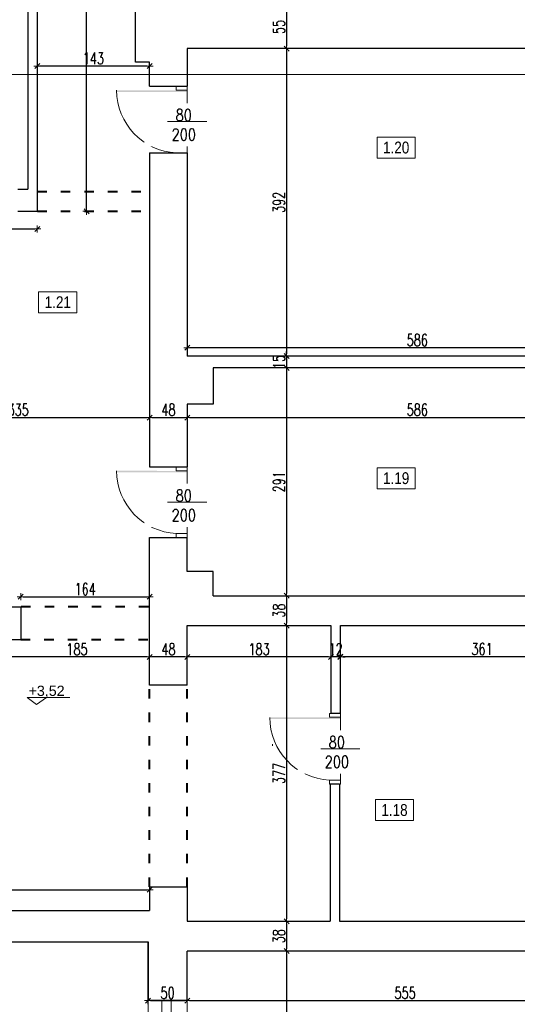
# Model space of a CAD drawing. Header units: millimetres. Extents: x 0 to 111311, y -48878 to -25280.
# Tile 176 of 244: x 97450 to 98084, y -30567 to -29312. Entities that reach past the tile are written whole.
import ezdxf

# ---------------------------------------------------------------- set-up
doc = ezdxf.new("R2010")
doc.units = ezdxf.units.MM
doc.linetypes.add('ACAD_ISO03W100', pattern=[30, 12, -18])
doc.layers.get('Defpoints').update_dxf_attribs({"color": 30})
for name, color, linetype, lineweight in [('J opisy', 7, 'Continuous', 9), ('J stolarka_okna', 144, 'Continuous', 0), ('J wymiary', 1, 'Continuous', 9), ('MM', 6, 'Continuous', 40), ('okna', 5, 'Continuous', 20), ('OPIS', 7, 'Continuous', 5), ('sciany', 252, 'Continuous', 30)]:
    doc.layers.add(name, color=color, linetype=linetype, lineweight=lineweight)
doc.styles.add('ADESK2', font='simplex', dxfattribs={"width": 0.7})
doc.styles.get("Standard").update_dxf_attribs({"font": 'arial.ttf'})
doc.dimstyles.new('1-100', dxfattribs={"dimscale": 1.5, "dimtxt": 10, "dimasz": 2, "dimexe": 1, "dimexo": 1, "dimgap": 1.5, "dimtad": 1, "dimdec": 0, "dimrnd": 0.5, "dimdsep": 46, "dimtxsty": 'ADESK2', "dimblk": 'wymiar', "dimcen": -1, "dimdle": 5, "dimse1": 1, "dimse2": 1, "dimclrd": 256, "dimclre": 256, "dimclrt": 256, "dimadec": 0, "dimazin": 0, "dimtfac": 1, "dimtdec": 0, "dimtix": 1, "dimtmove": 0, "dimatfit": 3, "dimfxl": 20, "dimfxlon": 1, "dimtolj": 1, "dimtzin": 0, "dimarcsym": 0})

# ---------------------------------------------------------------- blocks, each defined once
blk = doc.blocks.new('wymiar')
for p, q in [((1.5, 0), (-1.5, 0)), ((1.06, 1.06), (-1.06, -1.06)), ((0, 1.5), (0, -1.5))]:
    blk.add_line(p, q)
blk = doc.blocks.new('*D2342')
at = {"layer": 'Defpoints', "color": 0, "ltscale": 4}
for p in [(97280.7, -29819.2), (97615.6, -29819.2), (97615.6, -29819.2)]:
    blk.add_point(p, dxfattribs=at)
at = {"layer": 'J wymiary', "lineweight": -2}
blk.add_line((97283.7, -29819.2), (97612.6, -29819.2), dxfattribs=at)
at = {"layer": 'J wymiary', "lineweight": -2, "ltscale": 4, "xscale": 3, "yscale": 3, "zscale": 3, "rotation": 180}
blk.add_blockref('wymiar', (97280.7, -29819.2), dxfattribs=at)
at = {"layer": 'J wymiary', "lineweight": -2, "ltscale": 4, "xscale": 3, "yscale": 3, "zscale": 3}
blk.add_blockref('wymiar', (97615.6, -29819.2), dxfattribs=at)
at = {"layer": 'J wymiary', "ltscale": 4, "insert": (97448.2, -29809.4), "char_height": 15, "attachment_point": 5, "style": 'ADESK2'}
blk.add_mtext('\\A1;335', dxfattribs=at)
blk = doc.blocks.new('*D2343')
at = {"layer": 'Defpoints', "color": 0, "ltscale": 4}
for p in [(97615.6, -29819.2), (97663.6, -29819.2), (97663.6, -29819.2)]:
    blk.add_point(p, dxfattribs=at)
at = {"layer": 'J wymiary', "lineweight": -2}
blk.add_line((97618.6, -29819.2), (97660.6, -29819.2), dxfattribs=at)
at = {"layer": 'J wymiary', "lineweight": -2, "ltscale": 4, "xscale": 3, "yscale": 3, "zscale": 3, "rotation": 180}
blk.add_blockref('wymiar', (97615.6, -29819.2), dxfattribs=at)
at = {"layer": 'J wymiary', "lineweight": -2, "ltscale": 4, "xscale": 3, "yscale": 3, "zscale": 3}
blk.add_blockref('wymiar', (97663.6, -29819.2), dxfattribs=at)
at = {"layer": 'J wymiary', "ltscale": 4, "insert": (97639.6, -29809.4), "char_height": 15, "attachment_point": 5, "style": 'ADESK2'}
blk.add_mtext('\\A1;48', dxfattribs=at)
blk = doc.blocks.new('*D2344')
at = {"layer": 'Defpoints', "color": 0, "ltscale": 4}
for p in [(97663.6, -29819.2), (98249.5, -29819.2), (98249.5, -29819.2)]:
    blk.add_point(p, dxfattribs=at)
at = {"layer": 'J wymiary', "lineweight": -2}
blk.add_line((97666.6, -29819.2), (98246.5, -29819.2), dxfattribs=at)
at = {"layer": 'J wymiary', "lineweight": -2, "ltscale": 4, "xscale": 3, "yscale": 3, "zscale": 3, "rotation": 180}
blk.add_blockref('wymiar', (97663.6, -29819.2), dxfattribs=at)
at = {"layer": 'J wymiary', "lineweight": -2, "ltscale": 4, "xscale": 3, "yscale": 3, "zscale": 3}
blk.add_blockref('wymiar', (98249.5, -29819.2), dxfattribs=at)
at = {"layer": 'J wymiary', "ltscale": 4, "insert": (97956.6, -29809.4), "char_height": 15, "attachment_point": 5, "style": 'ADESK2'}
blk.add_mtext('\\A1;586', dxfattribs=at)
blk = doc.blocks.new('*D2348')
at = {"layer": 'Defpoints', "color": 0, "ltscale": 4}
for p in [(97280.7, -29556.3), (97472.6, -29556.3), (97472.6, -29578.8)]:
    blk.add_point(p, dxfattribs=at)
at = {"layer": 'J wymiary', "lineweight": -2}
blk.add_line((97283.7, -29578.8), (97469.6, -29578.8), dxfattribs=at)
at = {"layer": 'J wymiary', "lineweight": -2, "ltscale": 4, "xscale": 3, "yscale": 3, "zscale": 3, "rotation": 180}
blk.add_blockref('wymiar', (97280.7, -29578.8), dxfattribs=at)
at = {"layer": 'J wymiary', "lineweight": -2, "ltscale": 4, "xscale": 3, "yscale": 3, "zscale": 3}
blk.add_blockref('wymiar', (97472.6, -29578.8), dxfattribs=at)
at = {"layer": 'J wymiary', "ltscale": 4, "insert": (97376.7, -29569.1), "char_height": 15, "attachment_point": 5, "style": 'ADESK2'}
blk.add_mtext('\\A1;192', dxfattribs=at)
blk = doc.blocks.new('*D2349')
at = {"layer": 'Defpoints', "color": 0, "ltscale": 4}
for p in [(97451.5, -30047.6), (97615.6, -30047.6), (97615.6, -30047.6)]:
    blk.add_point(p, dxfattribs=at)
at = {"layer": 'J wymiary', "lineweight": -2}
blk.add_line((97454.5, -30047.6), (97612.6, -30047.6), dxfattribs=at)
at = {"layer": 'J wymiary', "lineweight": -2, "ltscale": 4, "xscale": 3, "yscale": 3, "zscale": 3, "rotation": 180}
blk.add_blockref('wymiar', (97451.5, -30047.6), dxfattribs=at)
at = {"layer": 'J wymiary', "lineweight": -2, "ltscale": 4, "xscale": 3, "yscale": 3, "zscale": 3}
blk.add_blockref('wymiar', (97615.6, -30047.6), dxfattribs=at)
at = {"layer": 'J wymiary', "ltscale": 4, "insert": (97533.6, -30037.9), "char_height": 15, "attachment_point": 5, "style": 'ADESK2'}
blk.add_mtext('\\A1;164', dxfattribs=at)
blk = doc.blocks.new('*D2352')
at = {"layer": 'Defpoints', "color": 0, "ltscale": 4}
for p in [(97663.6, -29730.3), (97663.6, -29730.3), (98249.5, -29730.3)]:
    blk.add_point(p, dxfattribs=at)
at = {"layer": 'J wymiary', "lineweight": -2}
blk.add_line((98246.5, -29730.3), (97666.6, -29730.3), dxfattribs=at)
at = {"layer": 'J wymiary', "lineweight": -2, "ltscale": 4, "xscale": 3, "yscale": 3, "zscale": 3, "rotation": 180}
blk.add_blockref('wymiar', (97663.6, -29730.3), dxfattribs=at)
at = {"layer": 'J wymiary', "lineweight": -2, "ltscale": 4, "xscale": 3, "yscale": 3, "zscale": 3}
blk.add_blockref('wymiar', (98249.5, -29730.3), dxfattribs=at)
at = {"layer": 'J wymiary', "ltscale": 4, "insert": (97956.6, -29720.6), "char_height": 15, "attachment_point": 5, "style": 'ADESK2'}
blk.add_mtext('\\A1;586', dxfattribs=at)
blk = doc.blocks.new('*D2356')
at = {"layer": 'Defpoints', "color": 0, "ltscale": 4}
for p in [(97785.1, -29294), (97785.1, -29349), (97790.1, -29349)]:
    blk.add_point(p, dxfattribs=at)
at = {"layer": 'J wymiary', "lineweight": -2}
blk.add_line((97790.1, -29297), (97790.1, -29346), dxfattribs=at)
at = {"layer": 'J wymiary', "lineweight": -2, "ltscale": 4, "xscale": 3, "yscale": 3, "zscale": 3}
for p, rotation in [((97790.1, -29294), 90), ((97790.1, -29349), 270)]:
    blk.add_blockref('wymiar', p, dxfattribs=dict(at, rotation=rotation))
at = {"layer": 'J wymiary', "ltscale": 4, "insert": (97780.4, -29321.5), "char_height": 15, "attachment_point": 5, "rotation": 90, "style": 'ADESK2'}
blk.add_mtext('\\A1;55', dxfattribs=at)
blk = doc.blocks.new('*D2357')
at = {"layer": 'Defpoints', "color": 0, "ltscale": 4}
for p in [(97790.1, -29349), (97790.1, -29741), (97790.1, -29741)]:
    blk.add_point(p, dxfattribs=at)
at = {"layer": 'J wymiary', "lineweight": -2}
blk.add_line((97790.1, -29352), (97790.1, -29738), dxfattribs=at)
at = {"layer": 'J wymiary', "lineweight": -2, "ltscale": 4, "xscale": 3, "yscale": 3, "zscale": 3}
for p, rotation in [((97790.1, -29349), 90), ((97790.1, -29741), 270)]:
    blk.add_blockref('wymiar', p, dxfattribs=dict(at, rotation=rotation))
at = {"layer": 'J wymiary', "ltscale": 4, "insert": (97780.4, -29545), "char_height": 15, "attachment_point": 5, "rotation": 90, "style": 'ADESK2'}
blk.add_mtext('\\A1;392', dxfattribs=at)
blk = doc.blocks.new('*D2358')
at = {"layer": 'Defpoints', "color": 0, "ltscale": 4}
for p in [(97790.1, -29741), (97790.1, -29756), (97790.1, -29756)]:
    blk.add_point(p, dxfattribs=at)
at = {"layer": 'J wymiary', "lineweight": -2}
for p, q in [((97790.1, -29738), (97790.1, -29735)), ((97790.1, -29741), (97790.1, -29756)), ((97790.1, -29759), (97790.1, -29762))]:
    blk.add_line(p, q, dxfattribs=at)
at = {"layer": 'J wymiary', "lineweight": -2, "ltscale": 4, "xscale": 3, "yscale": 3, "zscale": 3}
for p, rotation in [((97790.1, -29741), 270), ((97790.1, -29756), 90)]:
    blk.add_blockref('wymiar', p, dxfattribs=dict(at, rotation=rotation))
at = {"layer": 'J wymiary', "ltscale": 4, "insert": (97780.4, -29748.5), "char_height": 15, "attachment_point": 5, "rotation": 90, "style": 'ADESK2'}
blk.add_mtext('\\A1;15', dxfattribs=at)
blk = doc.blocks.new('*D2359')
at = {"layer": 'Defpoints', "color": 0, "ltscale": 4}
for p in [(97790.1, -29756), (97790.1, -30046.3), (97790.1, -30046.3)]:
    blk.add_point(p, dxfattribs=at)
at = {"layer": 'J wymiary', "lineweight": -2}
blk.add_line((97790.1, -29759), (97790.1, -30043.3), dxfattribs=at)
at = {"layer": 'J wymiary', "lineweight": -2, "ltscale": 4, "xscale": 3, "yscale": 3, "zscale": 3}
for p, rotation in [((97790.1, -29756), 90), ((97790.1, -30046.3), 270)]:
    blk.add_blockref('wymiar', p, dxfattribs=dict(at, rotation=rotation))
at = {"layer": 'J wymiary', "ltscale": 4, "insert": (97780.4, -29901.1), "char_height": 15, "attachment_point": 5, "rotation": 90, "style": 'ADESK2'}
blk.add_mtext('\\A1;291', dxfattribs=at)
blk = doc.blocks.new('*D2360')
at = {"layer": 'Defpoints', "color": 0, "ltscale": 4}
for p in [(97790.1, -30046.3), (97790.1, -30084.3), (97790.1, -30084.3)]:
    blk.add_point(p, dxfattribs=at)
at = {"layer": 'J wymiary', "lineweight": -2}
blk.add_line((97790.1, -30049.3), (97790.1, -30081.3), dxfattribs=at)
at = {"layer": 'J wymiary', "lineweight": -2, "ltscale": 4, "xscale": 3, "yscale": 3, "zscale": 3}
for p, rotation in [((97790.1, -30046.3), 90), ((97790.1, -30084.3), 270)]:
    blk.add_blockref('wymiar', p, dxfattribs=dict(at, rotation=rotation))
at = {"layer": 'J wymiary', "ltscale": 4, "insert": (97780.4, -30065.3), "char_height": 15, "attachment_point": 5, "rotation": 90, "style": 'ADESK2'}
blk.add_mtext('\\A1;38', dxfattribs=at)
blk = doc.blocks.new('*D2361')
at = {"layer": 'Defpoints', "color": 0, "ltscale": 4}
for p in [(97790.1, -30084.3), (97790.1, -30461.3), (97790.1, -30461.3)]:
    blk.add_point(p, dxfattribs=at)
at = {"layer": 'J wymiary', "lineweight": -2}
blk.add_line((97790.1, -30087.3), (97790.1, -30458.3), dxfattribs=at)
at = {"layer": 'J wymiary', "lineweight": -2, "ltscale": 4, "xscale": 3, "yscale": 3, "zscale": 3}
for p, rotation in [((97790.1, -30084.3), 90), ((97790.1, -30461.3), 270)]:
    blk.add_blockref('wymiar', p, dxfattribs=dict(at, rotation=rotation))
at = {"layer": 'J wymiary', "ltscale": 4, "insert": (97780.4, -30272.8), "char_height": 15, "attachment_point": 5, "rotation": 90, "style": 'ADESK2'}
blk.add_mtext('\\A1;377', dxfattribs=at)
blk = doc.blocks.new('*D2362')
at = {"layer": 'Defpoints', "color": 0, "ltscale": 4}
for p in [(97790.1, -30461.3), (97790.1, -30499.3), (97790.1, -30499.3)]:
    blk.add_point(p, dxfattribs=at)
at = {"layer": 'J wymiary', "lineweight": -2}
blk.add_line((97790.1, -30464.3), (97790.1, -30496.3), dxfattribs=at)
at = {"layer": 'J wymiary', "lineweight": -2, "ltscale": 4, "xscale": 3, "yscale": 3, "zscale": 3}
for p, rotation in [((97790.1, -30461.3), 90), ((97790.1, -30499.3), 270)]:
    blk.add_blockref('wymiar', p, dxfattribs=dict(at, rotation=rotation))
at = {"layer": 'J wymiary', "ltscale": 4, "insert": (97780.4, -30480.3), "char_height": 15, "attachment_point": 5, "rotation": 90, "style": 'ADESK2'}
blk.add_mtext('\\A1;38', dxfattribs=at)
blk = doc.blocks.new('*D2363')
at = {"layer": 'Defpoints', "color": 0, "ltscale": 4}
for p in [(97790.1, -30499.3), (97790.1, -31357.3), (97790.1, -31357.3)]:
    blk.add_point(p, dxfattribs=at)
at = {"layer": 'J wymiary', "lineweight": -2}
blk.add_line((97790.1, -30502.3), (97790.1, -31354.3), dxfattribs=at)
at = {"layer": 'J wymiary', "lineweight": -2, "ltscale": 4, "xscale": 3, "yscale": 3, "zscale": 3}
for p, rotation in [((97790.1, -30499.3), 90), ((97790.1, -31357.3), 270)]:
    blk.add_blockref('wymiar', p, dxfattribs=dict(at, rotation=rotation))
at = {"layer": 'J wymiary', "ltscale": 4, "insert": (97780.4, -30928.3), "char_height": 15, "attachment_point": 5, "rotation": 90, "style": 'ADESK2'}
blk.add_mtext('\\A1;858', dxfattribs=at)
blk = doc.blocks.new('*D2373')
at = {"layer": 'Defpoints', "color": 0, "ltscale": 4}
for p in [(97472.6, -29366.4), (97472.6, -29371.3), (97615.6, -29366.4)]:
    blk.add_point(p, dxfattribs=at)
at = {"layer": 'J wymiary', "lineweight": -2}
blk.add_line((97612.6, -29371.3), (97475.6, -29371.3), dxfattribs=at)
at = {"layer": 'J wymiary', "lineweight": -2, "ltscale": 4, "xscale": 3, "yscale": 3, "zscale": 3, "rotation": 180}
blk.add_blockref('wymiar', (97472.6, -29371.3), dxfattribs=at)
at = {"layer": 'J wymiary', "lineweight": -2, "ltscale": 4, "xscale": 3, "yscale": 3, "zscale": 3}
blk.add_blockref('wymiar', (97615.6, -29371.3), dxfattribs=at)
at = {"layer": 'J wymiary', "ltscale": 4, "insert": (97544.1, -29361.6), "char_height": 15, "attachment_point": 5, "style": 'ADESK2'}
blk.add_mtext('\\A1;143', dxfattribs=at)
blk = doc.blocks.new('*D2377')
at = {"layer": 'Defpoints', "color": 0, "ltscale": 4}
for p in [(97472.6, -27499.3), (97535.3, -27499.3), (97472.6, -29556.3)]:
    blk.add_point(p, dxfattribs=at)
at = {"layer": 'J wymiary', "lineweight": -2}
blk.add_line((97535.3, -29553.3), (97535.3, -27502.3), dxfattribs=at)
at = {"layer": 'J wymiary', "lineweight": -2, "ltscale": 4, "xscale": 3, "yscale": 3, "zscale": 3}
for p, rotation in [((97535.3, -27499.3), 90), ((97535.3, -29556.3), 270)]:
    blk.add_blockref('wymiar', p, dxfattribs=dict(at, rotation=rotation))
at = {"layer": 'J wymiary', "ltscale": 4, "insert": (97525.5, -28527.8), "char_height": 15, "attachment_point": 5, "rotation": 90, "style": 'ADESK2'}
blk.add_mtext('\\A1;2057', dxfattribs=at)
blk = doc.blocks.new('*D2380')
at = {"layer": 'Defpoints', "color": 0, "ltscale": 4}
for p in [(97858.6, -30124), (97858.6, -30124.3), (98219.6, -30124.3)]:
    blk.add_point(p, dxfattribs=at)
at = {"layer": 'J wymiary', "lineweight": -2}
blk.add_line((98216.6, -30124), (97861.6, -30124), dxfattribs=at)
at = {"layer": 'J wymiary', "lineweight": -2, "ltscale": 4, "xscale": 3, "yscale": 3, "zscale": 3, "rotation": 180}
blk.add_blockref('wymiar', (97858.6, -30124), dxfattribs=at)
at = {"layer": 'J wymiary', "lineweight": -2, "ltscale": 4, "xscale": 3, "yscale": 3, "zscale": 3}
blk.add_blockref('wymiar', (98219.6, -30124), dxfattribs=at)
at = {"layer": 'J wymiary', "ltscale": 4, "insert": (98039.1, -30114.3), "char_height": 15, "attachment_point": 5, "style": 'ADESK2'}
blk.add_mtext('\\A1;361', dxfattribs=at)
blk = doc.blocks.new('*D2381')
at = {"layer": 'Defpoints', "color": 0, "ltscale": 4}
for p in [(97846.6, -30124.3), (97846.6, -30124.3), (97858.6, -30124.3)]:
    blk.add_point(p, dxfattribs=at)
at = {"layer": 'J wymiary', "lineweight": -2}
for p, q in [((97843.6, -30124.3), (97840.6, -30124.3)), ((97858.6, -30124.3), (97846.6, -30124.3)), ((97861.6, -30124.3), (97864.6, -30124.3))]:
    blk.add_line(p, q, dxfattribs=at)
at = {"layer": 'J wymiary', "lineweight": -2, "ltscale": 4, "xscale": 3, "yscale": 3, "zscale": 3}
blk.add_blockref('wymiar', (97846.6, -30124.3), dxfattribs=at)
at = {"layer": 'J wymiary', "lineweight": -2, "ltscale": 4, "xscale": 3, "yscale": 3, "zscale": 3, "rotation": 180}
blk.add_blockref('wymiar', (97858.6, -30124.3), dxfattribs=at)
at = {"layer": 'J wymiary', "ltscale": 4, "insert": (97852.6, -30114.5), "char_height": 15, "attachment_point": 5, "style": 'ADESK2'}
blk.add_mtext('\\A1;12', dxfattribs=at)
blk = doc.blocks.new('*D2382')
at = {"layer": 'Defpoints', "color": 0, "ltscale": 4}
for p in [(97663.6, -30122.3), (97663.6, -30124.3), (97846.6, -30124.3)]:
    blk.add_point(p, dxfattribs=at)
at = {"layer": 'J wymiary', "lineweight": -2}
blk.add_line((97843.6, -30124.3), (97666.6, -30124.3), dxfattribs=at)
at = {"layer": 'J wymiary', "lineweight": -2, "ltscale": 4, "xscale": 3, "yscale": 3, "zscale": 3, "rotation": 180}
blk.add_blockref('wymiar', (97663.6, -30124.3), dxfattribs=at)
at = {"layer": 'J wymiary', "lineweight": -2, "ltscale": 4, "xscale": 3, "yscale": 3, "zscale": 3}
blk.add_blockref('wymiar', (97846.6, -30124.3), dxfattribs=at)
at = {"layer": 'J wymiary', "ltscale": 4, "insert": (97755.1, -30114.5), "char_height": 15, "attachment_point": 5, "style": 'ADESK2'}
blk.add_mtext('\\A1;183', dxfattribs=at)
blk = doc.blocks.new('*D2383')
at = {"layer": 'Defpoints', "color": 0, "ltscale": 4}
for p in [(97615.6, -30124.3), (97615.6, -30124.3), (97663.6, -30124.3)]:
    blk.add_point(p, dxfattribs=at)
at = {"layer": 'J wymiary', "lineweight": -2}
blk.add_line((97660.6, -30124.3), (97618.6, -30124.3), dxfattribs=at)
at = {"layer": 'J wymiary', "lineweight": -2, "ltscale": 4, "xscale": 3, "yscale": 3, "zscale": 3, "rotation": 180}
blk.add_blockref('wymiar', (97615.6, -30124.3), dxfattribs=at)
at = {"layer": 'J wymiary', "lineweight": -2, "ltscale": 4, "xscale": 3, "yscale": 3, "zscale": 3}
blk.add_blockref('wymiar', (97663.6, -30124.3), dxfattribs=at)
at = {"layer": 'J wymiary', "ltscale": 4, "insert": (97639.6, -30114.5), "char_height": 15, "attachment_point": 5, "style": 'ADESK2'}
blk.add_mtext('\\A1;48', dxfattribs=at)
blk = doc.blocks.new('*D2384')
at = {"layer": 'Defpoints', "color": 0, "ltscale": 4}
for p in [(97430.6, -30124.3), (97430.6, -30124.3), (97615.6, -30124.3)]:
    blk.add_point(p, dxfattribs=at)
at = {"layer": 'J wymiary', "lineweight": -2}
blk.add_line((97612.6, -30124.3), (97433.6, -30124.3), dxfattribs=at)
at = {"layer": 'J wymiary', "lineweight": -2, "ltscale": 4, "xscale": 3, "yscale": 3, "zscale": 3, "rotation": 180}
blk.add_blockref('wymiar', (97430.6, -30124.3), dxfattribs=at)
at = {"layer": 'J wymiary', "lineweight": -2, "ltscale": 4, "xscale": 3, "yscale": 3, "zscale": 3}
blk.add_blockref('wymiar', (97615.6, -30124.3), dxfattribs=at)
at = {"layer": 'J wymiary', "ltscale": 4, "insert": (97523.1, -30114.5), "char_height": 15, "attachment_point": 5, "style": 'ADESK2'}
blk.add_mtext('\\A1;185', dxfattribs=at)
blk = doc.blocks.new('*D2386')
at = {"layer": 'Defpoints', "color": 0, "ltscale": 4}
for p in [(96993.6, -30347.3), (97615.6, -30347.3), (97615.6, -30421.1)]:
    blk.add_point(p, dxfattribs=at)
at = {"layer": 'J wymiary', "lineweight": -2}
blk.add_line((96996.6, -30421.1), (97612.6, -30421.1), dxfattribs=at)
at = {"layer": 'J wymiary', "lineweight": -2, "ltscale": 4, "xscale": 3, "yscale": 3, "zscale": 3, "rotation": 180}
blk.add_blockref('wymiar', (96993.6, -30421.1), dxfattribs=at)
at = {"layer": 'J wymiary', "lineweight": -2, "ltscale": 4, "xscale": 3, "yscale": 3, "zscale": 3}
blk.add_blockref('wymiar', (97615.6, -30421.1), dxfattribs=at)
at = {"layer": 'J wymiary', "ltscale": 4, "insert": (97304.6, -30411.3), "char_height": 15, "attachment_point": 5, "style": 'ADESK2'}
blk.add_mtext('\\A1;622', dxfattribs=at)
blk = doc.blocks.new('*D2390')
at = {"layer": 'Defpoints', "color": 0, "ltscale": 4}
for p in [(97663.6, -30562.3), (98218.6, -30562.3), (98218.6, -30562.3)]:
    blk.add_point(p, dxfattribs=at)
at = {"layer": 'J wymiary', "lineweight": -2}
blk.add_line((97666.6, -30562.3), (98215.6, -30562.3), dxfattribs=at)
at = {"layer": 'J wymiary', "lineweight": -2, "ltscale": 4, "xscale": 3, "yscale": 3, "zscale": 3, "rotation": 180}
blk.add_blockref('wymiar', (97663.6, -30562.3), dxfattribs=at)
at = {"layer": 'J wymiary', "lineweight": -2, "ltscale": 4, "xscale": 3, "yscale": 3, "zscale": 3}
blk.add_blockref('wymiar', (98218.6, -30562.3), dxfattribs=at)
at = {"layer": 'J wymiary', "ltscale": 4, "insert": (97941.1, -30552.5), "char_height": 15, "attachment_point": 5, "style": 'ADESK2'}
blk.add_mtext('\\A1;555', dxfattribs=at)
blk = doc.blocks.new('*D2391')
at = {"layer": 'Defpoints', "color": 0, "ltscale": 4}
for p in [(97613.6, -30562.3), (97663.6, -30562.3), (97663.6, -30562.3)]:
    blk.add_point(p, dxfattribs=at)
at = {"layer": 'J wymiary', "lineweight": -2}
blk.add_line((97616.6, -30562.3), (97660.6, -30562.3), dxfattribs=at)
at = {"layer": 'J wymiary', "lineweight": -2, "ltscale": 4, "xscale": 3, "yscale": 3, "zscale": 3, "rotation": 180}
blk.add_blockref('wymiar', (97613.6, -30562.3), dxfattribs=at)
at = {"layer": 'J wymiary', "lineweight": -2, "ltscale": 4, "xscale": 3, "yscale": 3, "zscale": 3}
blk.add_blockref('wymiar', (97663.6, -30562.3), dxfattribs=at)
at = {"layer": 'J wymiary', "ltscale": 4, "insert": (97638.6, -30552.5), "char_height": 15, "attachment_point": 5, "style": 'ADESK2'}
blk.add_mtext('\\A1;50', dxfattribs=at)
blk = doc.blocks.new('A$C518426B5')
at = {"layer": 'OPIS', "color": 251}
for p, q in [((0, 8.8), (54.2, 8.8)), ((0, 8.8), (11.9, 0)), ((11.9, 0), (24.5, 8.8))]:
    blk.add_line(p, q, dxfattribs=at)
blk = doc.blocks.new('*D2514')
at = {"layer": 'Defpoints', "color": 0, "ltscale": 4}
for p in [(102325.9, -27117.4), (96955.6, -27461.3), (102325.9, -30494.4)]:
    blk.add_point(p, dxfattribs=at)
at = {"layer": 'J wymiary', "lineweight": -2}
blk.add_line((96958.6, -27117.4), (102322.9, -27117.4), dxfattribs=at)
at = {"layer": 'J wymiary', "lineweight": -2, "ltscale": 4, "xscale": 3, "yscale": 3, "zscale": 3, "rotation": 180}
blk.add_blockref('wymiar', (96955.6, -27117.4), dxfattribs=at)
at = {"layer": 'J wymiary', "lineweight": -2, "ltscale": 4, "xscale": 3, "yscale": 3, "zscale": 3}
blk.add_blockref('wymiar', (102325.9, -27117.4), dxfattribs=at)
at = {"layer": 'J wymiary', "ltscale": 4, "insert": (99640.8, -27107.7), "char_height": 15, "attachment_point": 5, "style": 'ADESK2'}
blk.add_mtext('\\A1;5370', dxfattribs=at)
blk = doc.blocks.new('*D2551')
at = {"layer": 'Defpoints', "color": 0, "ltscale": 4}
for p in [(96955.6, -30417.3), (97608.4, -32251.9), (96955.6, -32470.7)]:
    blk.add_point(p, dxfattribs=at)
at = {"layer": 'J wymiary', "lineweight": -2}
blk.add_line((97605.4, -32470.7), (96958.6, -32470.7), dxfattribs=at)
at = {"layer": 'J wymiary', "lineweight": -2, "ltscale": 4, "xscale": 3, "yscale": 3, "zscale": 3, "rotation": 180}
blk.add_blockref('wymiar', (96955.6, -32470.7), dxfattribs=at)
at = {"layer": 'J wymiary', "lineweight": -2, "ltscale": 4, "xscale": 3, "yscale": 3, "zscale": 3}
blk.add_blockref('wymiar', (97608.4, -32470.7), dxfattribs=at)
at = {"layer": 'J wymiary', "ltscale": 4, "insert": (97282, -32461), "char_height": 15, "attachment_point": 5, "style": 'ADESK2'}
blk.add_mtext('\\A1;653', dxfattribs=at)
blk = doc.blocks.new('*D2575')
at = {"layer": 'Defpoints', "color": 0, "ltscale": 4}
for p in [(96955.6, -30487.3), (102325.9, -30487.3), (102325.9, -32598.2)]:
    blk.add_point(p, dxfattribs=at)
at = {"layer": 'J wymiary', "lineweight": -2, "ltscale": 4}
blk.add_line((96958.6, -32598.2), (102322.9, -32598.2), dxfattribs=at)
at = {"layer": 'J wymiary', "lineweight": -2, "ltscale": 4, "xscale": 3, "yscale": 3, "zscale": 3, "rotation": 180}
blk.add_blockref('wymiar', (96955.6, -32598.2), dxfattribs=at)
at = {"layer": 'J wymiary', "lineweight": -2, "ltscale": 4, "xscale": 3, "yscale": 3, "zscale": 3}
blk.add_blockref('wymiar', (102325.9, -32598.2), dxfattribs=at)
at = {"layer": 'J wymiary', "ltscale": 4, "insert": (99640.8, -32588.4), "char_height": 15, "attachment_point": 5, "style": 'ADESK2'}
blk.add_mtext('\\A1;5370', dxfattribs=at)
blk = doc.blocks.new('*D2601')
at = {"layer": 'Defpoints', "color": 0, "ltscale": 4}
for p in [(96970.5, -30487.3), (96767.1, -30562.3), (97622.9, -30562.3)]:
    blk.add_point(p, dxfattribs=at)
at = {"layer": 'J wymiary', "lineweight": -2}
blk.add_line((96767.1, -30490.3), (96767.1, -30559.3), dxfattribs=at)
at = {"layer": 'J wymiary', "lineweight": -2, "ltscale": 4, "xscale": 3, "yscale": 3, "zscale": 3}
for p, rotation in [((96767.1, -30487.3), 90), ((96767.1, -30562.3), 270)]:
    blk.add_blockref('wymiar', p, dxfattribs=dict(at, rotation=rotation))
at = {"layer": 'J wymiary', "ltscale": 4, "insert": (96757.4, -30524.8), "char_height": 15, "attachment_point": 5, "rotation": 90, "style": 'ADESK2'}
blk.add_mtext('\\A1;75', dxfattribs=at)
blk = doc.blocks.new('*D2602')
at = {"layer": 'Defpoints', "color": 0, "ltscale": 4}
for p in [(97622.9, -30562.3), (96767.1, -30702.3), (97617.2, -30702.3)]:
    blk.add_point(p, dxfattribs=at)
at = {"layer": 'J wymiary', "lineweight": -2}
blk.add_line((96767.1, -30565.3), (96767.1, -30699.3), dxfattribs=at)
at = {"layer": 'J wymiary', "lineweight": -2, "ltscale": 4, "xscale": 3, "yscale": 3, "zscale": 3}
for p, rotation in [((96767.1, -30562.3), 90), ((96767.1, -30702.3), 270)]:
    blk.add_blockref('wymiar', p, dxfattribs=dict(at, rotation=rotation))
at = {"layer": 'J wymiary', "ltscale": 4, "insert": (96757.4, -30632.3), "char_height": 15, "attachment_point": 5, "rotation": 90, "style": 'ADESK2'}
blk.add_mtext('\\A1;140', dxfattribs=at)
blk = doc.blocks.new('*D2618')
at = {"layer": 'Defpoints', "color": 0, "ltscale": 4}
for p in [(96631.8, -30487.3), (97613.6, -30487.3), (97633.5, -32295.5)]:
    blk.add_point(p, dxfattribs=at)
at = {"layer": 'J wymiary', "lineweight": -2}
blk.add_line((96631.8, -32292.5), (96631.8, -30490.3), dxfattribs=at)
at = {"layer": 'J wymiary', "lineweight": -2, "ltscale": 4, "xscale": 3, "yscale": 3, "zscale": 3}
for p, rotation in [((96631.8, -30487.3), 90), ((96631.8, -32295.5), 270)]:
    blk.add_blockref('wymiar', p, dxfattribs=dict(at, rotation=rotation))
at = {"layer": 'J wymiary', "ltscale": 4, "insert": (96622.1, -31391.4), "char_height": 15, "attachment_point": 5, "rotation": 90, "style": 'ADESK2'}
blk.add_mtext('\\A1;1808', dxfattribs=at)
blk = doc.blocks.new('*D2619')
at = {"layer": 'Defpoints', "color": 0, "ltscale": 4}
for p in [(96631.8, -27461.3), (97002.8, -27461.3), (97613.6, -30487.3)]:
    blk.add_point(p, dxfattribs=at)
at = {"layer": 'J wymiary', "lineweight": -2}
blk.add_line((96631.8, -30484.3), (96631.8, -27464.3), dxfattribs=at)
at = {"layer": 'J wymiary', "lineweight": -2, "ltscale": 4, "xscale": 3, "yscale": 3, "zscale": 3}
for p, rotation in [((96631.8, -27461.3), 90), ((96631.8, -30487.3), 270)]:
    blk.add_blockref('wymiar', p, dxfattribs=dict(at, rotation=rotation))
at = {"layer": 'J wymiary', "ltscale": 4, "insert": (96622.1, -28974.3), "char_height": 15, "attachment_point": 5, "rotation": 90, "style": 'ADESK2'}
blk.add_mtext('\\A1;3026', dxfattribs=at)
blk = doc.blocks.new('*D2624')
at = {"layer": 'Defpoints', "color": 0, "ltscale": 4}
for p in [(96955.6, -27461.3), (96483.2, -32295.5), (97652, -32295.5)]:
    blk.add_point(p, dxfattribs=at)
at = {"layer": 'J wymiary', "lineweight": -2}
blk.add_line((96483.2, -27464.3), (96483.2, -32292.5), dxfattribs=at)
at = {"layer": 'J wymiary', "lineweight": -2, "ltscale": 4, "xscale": 3, "yscale": 3, "zscale": 3}
for p, rotation in [((96483.2, -27461.3), 90), ((96483.2, -32295.5), 270)]:
    blk.add_blockref('wymiar', p, dxfattribs=dict(at, rotation=rotation))
at = {"layer": 'J wymiary', "ltscale": 4, "insert": (96473.5, -29878.4), "char_height": 15, "attachment_point": 5, "rotation": 90, "style": 'ADESK2'}
blk.add_mtext('\\A1;4834', dxfattribs=at)

msp = doc.modelspace()

# ---------------------------------------------------------------- linework, layer by layer
at = {"layer": 'J stolarka_okna'}
for p, q in [((97649.644, -29401.983), (97649.644, -29396.983)), ((97663.644, -29396.983), (97649.644, -29396.983)), ((97663.644, -29396.983), (97663.644, -29401.983)), ((97663.644, -29401.983), (97649.644, -29401.983)), ((97663.644, -29401.983), (97663.644, -29481.983)), ((97663.644, -29481.983), (97649.644, -29481.983)), ((97663.644, -29481.983), (97663.644, -29486.983)), ((97649.644, -29886.983), (97649.644, -29881.983)), ((97663.644, -29881.983), (97649.644, -29881.983)), ((97663.644, -29886.983), (97649.644, -29886.983)), ((97663.644, -29881.983), (97663.644, -29886.983)), ((97663.644, -29886.983), (97663.644, -29966.983)), ((97649.644, -29971.983), (97649.644, -29966.983)), ((97663.644, -29966.983), (97649.644, -29966.983)), ((97663.644, -29971.983), (97649.644, -29971.983)), ((97663.644, -29966.983), (97663.644, -29971.983)), ((97844.644, -30201.284), (97844.644, -30196.284)), ((97858.644, -30196.284), (97844.644, -30196.284)), ((97858.644, -30201.284), (97844.644, -30201.284)), ((97858.644, -30196.284), (97858.644, -30201.284)), ((97858.644, -30201.284), (97858.644, -30281.284)), ((97844.644, -30286.284), (97844.644, -30281.284)), ((97858.644, -30281.284), (97844.644, -30281.284)), ((97858.644, -30286.284), (97844.644, -30286.284)), ((97858.644, -30281.284), (97858.644, -30286.284))]:
    msp.add_line(p, q, dxfattribs=at)
at = {"layer": 'J stolarka_okna', "linetype": 'Continuous', "lineweight": 9}
for p, q in [((97613.644, -30702.284), (97613.644, -30562.284)), ((97631.144, -30562.284), (97631.144, -30702.284)), ((97643.144, -30702.284), (97643.144, -30562.284)), ((97663.644, -30562.284), (97663.644, -30702.284))]:
    msp.add_line(p, q, dxfattribs=at)
at = {"layer": 'J stolarka_okna'}
for centre in [(97653.64, -29402.087), (97653.64, -29887.087), (97848.64, -30201.388)]:
    msp.add_arc(centre, 79.996, 180, 267.136758, dxfattribs=at)
for points in [[(97573.644, -29404.212), (97573.644, -29402.087), (97663.644, -29404.212), (97663.644, -29402.212)], [(97573.644, -29889.212), (97573.644, -29887.087), (97663.644, -29889.212), (97663.644, -29887.212)], [(97768.644, -30203.513), (97768.644, -30201.388), (97858.644, -30203.513), (97858.644, -30201.513)]]:
    msp.add_solid(points, dxfattribs=at)
at = {"layer": 'MM', "color": 251, "linetype": 'ACAD_ISO03W100'}
for p, q in [((97472.644, -29531.284), (97615.644, -29531.284)), ((97472.644, -29556.284), (97615.644, -29556.284)), ((97614.082, -30060.284), (97451.46, -30060.284)), ((97451.46, -30102.284), (97613.96, -30102.284)), ((97615.644, -30417.284), (97615.644, -30159.983)), ((97663.644, -30417.284), (97663.644, -30160.241))]:
    msp.add_line(p, q, dxfattribs=at)
at = {"layer": 'okna'}
msp.add_line((97772.144, -30235.706), (97772.144, -30237.706), dxfattribs=at)
at = {"layer": 'OPIS'}
msp.add_line((96681.267, -29382.098), (98879.79, -29382.098), dxfattribs=at)
for points in [[(97954.091, -29488.668), (97905.341, -29488.668), (97905.341, -29461.793), (97954.091, -29461.793)], [(97523.085, -29685.701), (97474.335, -29685.701), (97474.335, -29658.826), (97523.085, -29658.826)], [(97954.091, -29910.072), (97905.341, -29910.072), (97905.341, -29883.197), (97954.091, -29883.197)], [(97951.975, -30332.959), (97903.225, -30332.959), (97903.225, -30306.084), (97951.975, -30306.084)]]:
    msp.add_lwpolyline(points, close=True, dxfattribs=at)
at = {"layer": 'sciany'}
for p, q in [((97460.644, -28869.284), (97460.644, -29528.284)), ((97472.644, -29533.284), (97472.644, -28883.284)), ((97597.827, -29366.387), (97597.827, -28894.284)), ((98249.46, -29349.011), (97663.644, -29349.011)), ((97663.644, -29349.011), (97663.644, -29396.983)), ((97615.644, -29366.387), (97597.827, -29366.387)), ((97615.644, -29396.983), (97615.644, -29366.387)), ((97615.644, -29396.983), (97663.644, -29396.983)), ((97615.644, -29481.983), (97615.644, -29881.983)), ((97615.644, -29481.983), (97663.644, -29481.983)), ((97663.644, -29481.983), (97663.644, -29741.011)), ((97447.644, -29528.284), (97460.644, -29528.284)), ((97472.644, -29556.284), (97472.644, -29533.284)), ((97447.644, -29556.284), (97472.644, -29556.284)), ((98249.46, -29741.011), (97663.644, -29741.011)), ((98249.46, -29756.011), (97696.644, -29756.011)), ((97696.644, -29756.011), (97696.644, -29802.011)), ((97663.644, -29802.011), (97663.644, -29881.983)), ((97696.644, -29802.011), (97663.644, -29802.011)), ((97615.644, -29881.983), (97663.644, -29881.983)), ((97615.644, -30160.241), (97615.644, -29971.983)), ((97615.644, -29971.983), (97663.644, -29971.983)), ((97663.644, -30015.284), (97663.644, -29971.983)), ((97696.644, -30015.284), (97663.644, -30015.284)), ((97696.644, -30046.284), (97696.644, -30015.284)), ((97696.644, -30046.284), (97923.644, -30046.284)), ((97923.644, -30046.284), (98249.46, -30046.284)), ((97280.686, -30060.284), (97451.46, -30060.284)), ((97451.46, -30060.284), (97451.46, -30102.284)), ((97663.644, -30160.241), (97663.644, -30084.297)), ((97663.644, -30084.297), (97846.644, -30084.297)), ((97846.644, -30084.297), (97846.644, -30196.284)), ((97858.644, -30084.297), (98219.644, -30084.297)), ((97858.644, -30196.284), (97858.644, -30084.297)), ((96993.644, -30102.284), (97451.46, -30102.284)), ((97615.644, -30159.983), (97663.644, -30159.983)), ((97858.644, -30196.284), (97846.644, -30196.284)), ((97845.619, -30286.284), (97845.741, -30461.284)), ((97857.644, -30286.284), (97845.619, -30286.284)), ((97857.644, -30286.284), (97857.644, -30461.284)), ((97615.644, -30417.284), (97663.644, -30417.284)), ((97615.644, -30417.284), (97615.644, -30447.284)), ((97663.644, -30417.284), (97663.644, -30461.284)), ((97663.644, -30419.284), (97663.644, -30461.284)), ((97436.644, -30447.284), (97479.616, -30447.284)), ((97479.616, -30447.284), (97615.644, -30447.284)), ((97663.644, -30461.284), (97845.741, -30461.284)), ((97857.644, -30461.284), (98218.644, -30461.284)), ((96955.644, -30487.284), (97479.609, -30487.284)), ((97479.609, -30487.284), (97613.644, -30487.284)), ((97613.644, -30487.284), (97613.644, -30562.284)), ((97613.644, -30562.284), (97613.644, -30487.284)), ((98218.644, -30499.284), (97663.644, -30499.284)), ((97663.644, -30562.284), (97663.644, -30499.284)), ((97663.644, -30562.284), (97663.644, -30499.284)), ((97663.644, -30562.284), (97613.644, -30562.284))]:
    msp.add_line(p, q, dxfattribs=at)

# ---------------------------------------------------------------- block references
msp.add_blockref('A$C518426B5', (97459.837, -30184.836))

# ---------------------------------------------------------------- texts
at = {"insert": (97461.46, -30160.988), "char_height": 13, "width": 192.1242, "attachment_point": 1}
msp.add_mtext('+3,52', dxfattribs=at)
at = {"layer": 'OPIS', "char_height": 15, "width": 48.75, "attachment_point": 5, "line_spacing_factor": 0.857143}
for s, insert in [('{\\fArial Narrow|b0|i0|c238|p34;1.20}', (97929.716, -29475.23)), ('{\\fArial Narrow|b0|i0|c238|p34;1.21}', (97498.71, -29672.263)), ('{\\fArial Narrow|b0|i0|c238|p34;1.19}', (97929.716, -29896.635)), ('{\\fArial Narrow|b0|i0|c238|p34;1.18}', (97927.6, -30319.521))]:
    msp.add_mtext(s, dxfattribs=dict(at, insert=insert))

# ---------------------------------------------------------------- dimensions: what is measured, and where the dimension line sits
at = {"layer": 'J wymiary'}
for base, p1, p2, picture, middle in [((97535.273, -27499.284), (97472.644, -29556.284), (97472.644, -27499.284), '*D2377', (97525.523, -28527.784)), ((97790.134, -29349.011), (97785.134, -29294.011), (97785.134, -29349.011), '*D2356', (97780.384, -29321.511)), ((97790.134, -29741.011), (97790.134, -29349.011), (97790.134, -29741.011), '*D2357', (97780.384, -29545.011)), ((97790.134, -29756.011), (97790.134, -29741.011), (97790.134, -29756.011), '*D2358', (97780.384, -29748.511)), ((97790.134, -30046.284), (97790.134, -29756.011), (97790.134, -30046.284), '*D2359', (97780.384, -29901.147)), ((97790.134, -30084.297), (97790.134, -30046.284), (97790.134, -30084.297), '*D2360', (97780.384, -30065.29)), ((97790.134, -30461.284), (97790.134, -30084.297), (97790.134, -30461.284), '*D2361', (97780.384, -30272.79)), ((97790.134, -30499.284), (97790.134, -30461.284), (97790.134, -30499.284), '*D2362', (97780.384, -30480.284)), ((97790.134, -31357.284), (97790.134, -30499.284), (97790.134, -31357.284), '*D2363', (97780.384, -30928.284))]:
    dim = msp.add_linear_dim(base=base, p1=p1, p2=p2, angle=90, dimstyle='1-100', dxfattribs=at)
    dim.commit()
    dim.dimension.update_dxf_attribs({"geometry": picture, "text_midpoint": middle})
for base, p1, p2, picture, middle in [((97472.644, -29371.328), (97615.644, -29366.387), (97472.644, -29366.387), '*D2373', (97544.144, -29361.578)), ((97472.644, -29578.808), (97280.686, -29556.284), (97472.644, -29556.284), '*D2348', (97376.665, -29569.058)), ((97663.644, -29730.321), (98249.46, -29730.321), (97663.644, -29730.321), '*D2352', (97956.552, -29720.571)), ((97615.644, -29819.181), (97280.686, -29819.181), (97615.644, -29819.181), '*D2342', (97448.165, -29809.431)), ((97663.644, -29819.181), (97615.644, -29819.181), (97663.644, -29819.181), '*D2343', (97639.644, -29809.431)), ((98249.46, -29819.181), (97663.644, -29819.181), (98249.46, -29819.181), '*D2344', (97956.552, -29809.431)), ((97615.644, -30047.607), (97451.46, -30047.607), (97615.644, -30047.607), '*D2349', (97533.552, -30037.857)), ((97430.644, -30124.297), (97615.644, -30124.297), (97430.644, -30124.297), '*D2384', (97523.144, -30114.547)), ((97615.644, -30124.297), (97663.644, -30124.297), (97615.644, -30124.297), '*D2383', (97639.644, -30114.547)), ((97663.644, -30124.297), (97846.644, -30124.297), (97663.644, -30122.269), '*D2382', (97755.144, -30114.547)), ((97846.644, -30124.297), (97858.644, -30124.297), (97846.644, -30124.297), '*D2381', (97852.644, -30114.547)), ((97858.644, -30124.039), (98219.644, -30124.297), (97858.644, -30124.297), '*D2380', (98039.144, -30114.289)), ((97615.644, -30421.06), (96993.644, -30347.284), (97615.644, -30347.284), '*D2386', (97304.644, -30411.31)), ((97663.644, -30562.284), (97613.644, -30562.284), (97663.644, -30562.284), '*D2391', (97638.644, -30552.534)), ((98218.644, -30562.284), (97663.644, -30562.284), (98218.644, -30562.284), '*D2390', (97941.144, -30552.534))]:
    dim = msp.add_linear_dim(base=base, p1=p1, p2=p2, dimstyle='1-100', dxfattribs=at)
    dim.commit()
    dim.dimension.update_dxf_attribs({"geometry": picture, "text_midpoint": middle})
dim = msp.add_linear_dim(base=(96955.644, -32470.704), p1=(97608.417, -32251.919), p2=(96955.644, -30417.284), dimstyle='1-100', override={"dimblk": 'wymiar'}, dxfattribs=at)
dim.commit()
dim.dimension.update_dxf_attribs({"geometry": '*D2551', "text_midpoint": (97282.03, -32460.954)})
for base, p1, p2, picture, middle in [((96631.846, -30487.284), (97633.472, -32295.51), (97613.644, -30487.284), '*D2618', (96622.096, -31391.397)), ((96767.141, -30562.284), (96970.484, -30487.284), (97622.905, -30562.284), '*D2601', (96757.391, -30524.784)), ((96767.141, -30702.284), (97622.905, -30562.284), (97617.156, -30702.284), '*D2602', (96757.391, -30632.284))]:
    dim = msp.add_linear_dim(base=base, p1=p1, p2=p2, angle=90, dimstyle='1-100', override={"dimblk": 'wymiar'}, dxfattribs=at)
    dim.commit()
    dim.dimension.update_dxf_attribs({"geometry": picture, "text_midpoint": middle})
at = {"layer": 'J wymiary', "ltscale": 4}
dim = msp.add_linear_dim(base=(102325.87, -32598.181), p1=(96955.644, -30487.284), p2=(102325.87, -30487.284), dimstyle='1-100', override={"dimblk": 'wymiar', "dimtmove": 1}, dxfattribs=at)
dim.commit()
dim.dimension.update_dxf_attribs({"geometry": '*D2575', "text_midpoint": (99640.757, -32588.431)})

# ---------------------------------------------------------------- next in the draw order: texts
at = {"layer": 'J opisy', "char_height": 15, "width": 85.22639, "attachment_point": 5, "rotation": 359.995455, "line_spacing_factor": 0.771429, "bg_fill": 2}
for insert in [(97659.166, -29446.216), (97659.166, -29931.216), (97854.166, -30245.516)]:
    msp.add_mtext('\\pxsm1;{\\Fsimplex.shx|c238;\\W0.8;80\\P200}', dxfattribs=dict(at, insert=insert))

# ---------------------------------------------------------------- next in the draw order: linework, layer by layer
at = {"layer": 'J opisy'}
for p, q in [((97638.644, -29441.983), (97688.644, -29441.983)), ((97638.644, -29926.983), (97688.644, -29926.983)), ((97833.644, -30241.284), (97883.644, -30241.284))]:
    msp.add_line(p, q, dxfattribs=at)

# ---------------------------------------------------------------- next in the draw order: dimensions: what is measured, and where the dimension line sits
at = {"layer": 'J wymiary'}
dim = msp.add_linear_dim(base=(102325.87, -27117.446), p1=(96955.644, -27461.284), p2=(102325.87, -30494.434), dimstyle='1-100', override={"dimblk": 'wymiar'}, dxfattribs=at)
dim.commit()
dim.dimension.update_dxf_attribs({"geometry": '*D2514', "text_midpoint": (99640.757, -27107.696)})
for base, p1, p2, picture, middle in [((96483.239, -32295.51), (96955.644, -27461.284), (97652.009, -32295.51), '*D2624', (96473.489, -29878.397)), ((96631.846, -27461.284), (97613.644, -30487.284), (97002.778, -27461.284), '*D2619', (96622.096, -28974.284))]:
    dim = msp.add_linear_dim(base=base, p1=p1, p2=p2, angle=90, dimstyle='1-100', override={"dimblk": 'wymiar'}, dxfattribs=at)
    dim.commit()
    dim.dimension.update_dxf_attribs({"geometry": picture, "text_midpoint": middle})

doc.saveas('drawing.dxf')
